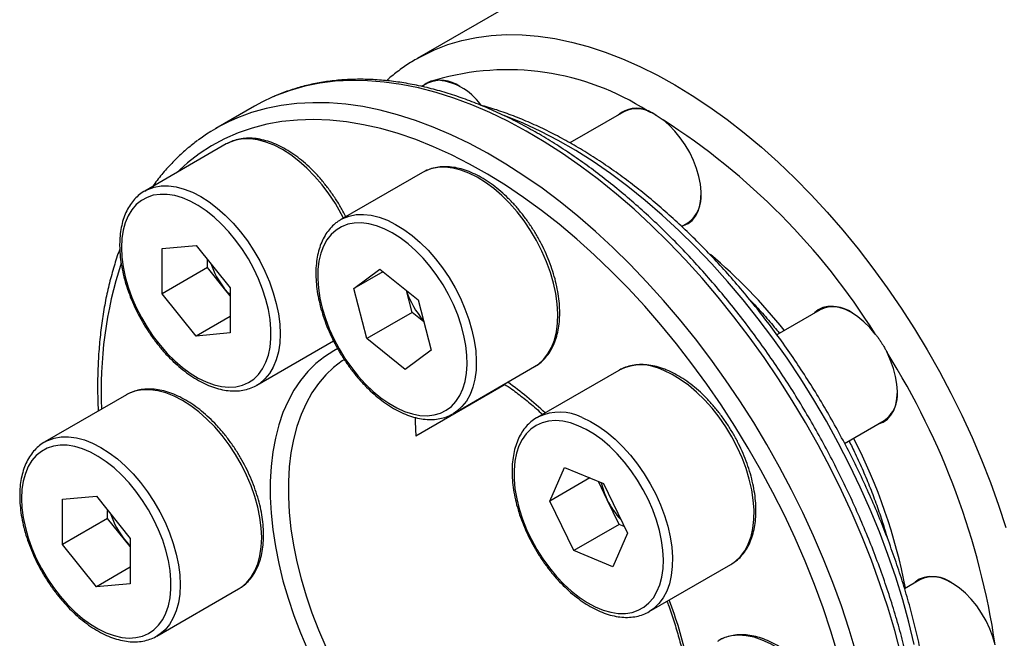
# Model space of a CAD drawing. Header units: millimetres. Extents: x 0 to 237, y 0 to 167.
# Tile 5 of 7: x 177 to 208, y 119 to 138. Entities that reach past the tile are written whole.
import ezdxf

# ---------------------------------------------------------------- set-up
doc = ezdxf.new("R2010")
doc.units = ezdxf.units.MM
doc.layers.add('OUTLINE', color=7, linetype='CONTINUOUS')

msp = doc.modelspace()

# ---------------------------------------------------------------- linework, layer by layer
at = {"layer": 'OUTLINE'}
for p, q in [((197.0208, 141.3919), (189.3134, 136.9425)), ((189.3134, 136.9425), (189.3312, 136.9527)), ((189.6412, 136.1712), (189.464, 136.0688)), ((189.4367, 136.0777), (189.5153, 136.1157)), ((189.5153, 136.1157), (189.4704, 136.0749)), ((184.2337, 135.4534), (183.0317, 134.7594)), ((195.7647, 135.2799), (194.0831, 134.3091)), ((183.3896, 134.2936), (183.3582, 134.2761)), ((183.3582, 134.2761), (180.8126, 132.8065)), ((189.4817, 133.3848), (186.9362, 131.9153)), ((180.8126, 132.8065), (180.8492, 132.8268)), ((186.9079, 131.8984), (186.9362, 131.9153)), ((197.5678, 131.7021), (197.7646, 131.8157)), ((181.3604, 131.0132), (182.4211, 131.108)), ((181.3604, 129.5989), (181.3604, 131.0132)), ((182.4211, 131.108), (183.4817, 129.7886)), ((182.7746, 130.4153), (182.7746, 130.6682)), ((182.7746, 130.4153), (181.3604, 129.5989)), ((183.305, 129.7556), (182.7746, 130.4153)), ((187.3424, 129.7664), (188.1459, 130.3699)), ((188.1459, 130.3699), (189.3481, 129.406)), ((188.2471, 130.2887), (187.3424, 129.7664)), ((183.4817, 129.5356), (183.305, 129.7556)), ((183.4817, 129.7886), (183.4817, 128.3743)), ((187.7411, 128.199), (187.3424, 129.7664)), ((189.1553, 129.0154), (188.9811, 129.7003)), ((182.4211, 128.2794), (181.3604, 129.5989)), ((189.3481, 129.406), (189.7468, 127.8386)), ((201.8883, 129.1011), (200.5373, 128.3212)), ((183.4817, 128.8917), (182.4211, 128.2794)), ((189.1553, 129.0154), (187.7411, 128.199)), ((189.5223, 128.7211), (189.1553, 129.0154)), ((183.4817, 128.3743), (182.4211, 128.2794)), ((188.9433, 127.2351), (187.7411, 128.199)), ((184.3123, 126.7442), (186.7059, 128.1259)), ((189.7468, 127.8386), (188.9433, 127.2351)), ((190.4359, 125.853), (192.9815, 127.3225)), ((195.6053, 127.206), (193.0597, 125.7364)), ((195.6212, 127.215), (195.6053, 127.206)), ((192.0606, 126.7636), (189.2738, 125.1547)), ((180.2388, 126.4423), (177.6932, 124.9728)), ((180.2702, 126.4598), (180.2388, 126.4423)), ((190.4359, 125.853), (190.4124, 125.8398)), ((202.6567, 124.926), (203.8881, 125.6369)), ((177.6932, 124.9728), (177.7298, 124.993)), ((193.4553, 123.127), (193.9141, 124.1734)), ((193.9141, 124.1734), (195.1269, 123.6701)), ((194.7018, 123.8465), (193.4553, 123.127)), ((195.2465, 123.1685), (194.971, 123.7348)), ((195.1269, 123.6701), (195.881, 122.1203)), ((178.241, 123.1794), (179.3016, 123.2742)), ((179.3016, 123.2742), (180.3623, 121.9548)), ((178.241, 121.7651), (178.241, 123.1794)), ((194.2093, 121.5772), (193.4553, 123.127)), ((195.6235, 122.3936), (195.2465, 123.1685)), ((179.6552, 122.5815), (179.6552, 122.8344)), ((179.6552, 122.5815), (178.241, 121.7651)), ((180.1855, 121.9218), (179.6552, 122.5815)), ((195.6235, 122.3936), (194.2093, 121.5772)), ((195.7795, 122.3289), (195.6235, 122.3936)), ((195.881, 122.1203), (195.4222, 121.0739)), ((179.3016, 120.4457), (178.241, 121.7651)), ((180.3623, 121.7019), (180.1855, 121.9218)), ((180.3623, 121.9548), (180.3623, 120.5405)), ((195.4222, 121.0739), (194.2093, 121.5772)), ((196.5594, 119.6741), (199.105, 121.1436)), ((199.105, 121.1436), (199.1338, 121.1609)), ((180.3623, 121.058), (179.3016, 120.4457)), ((180.3623, 120.5405), (179.3016, 120.4457)), ((205.0077, 120.6658), (204.5277, 120.3887)), ((181.1929, 118.9104), (183.7385, 120.38)), ((183.7385, 120.38), (183.7604, 120.393)), ((196.5784, 119.6853), (196.5594, 119.6741))]:
    msp.add_line(p, q, dxfattribs=at)
at = {"layer": 'OUTLINE', "flags": 128}
for points in [[(189.3312, 136.9527), (189.4557, 137.0218), (189.8572, 137.2164), (190.2761, 137.3782), (190.7113, 137.5067), (191.1619, 137.6017), (191.6268, 137.663), (192.1049, 137.6904), (192.5951, 137.6838), (193.0962, 137.6433), (193.6072, 137.5689), (194.1268, 137.4609), (194.6538, 137.3194), (195.1869, 137.1448), (195.7251, 136.9376), (196.2669, 136.6982), (196.8111, 136.4271), (197.3565, 136.125), (197.9018, 135.7925), (198.4457, 135.4306), (198.987, 135.0399), (199.5244, 134.6215), (200.0567, 134.1762), (200.5826, 133.7051), (201.1009, 133.2094), (201.6103, 132.6901), (202.1098, 132.1485), (202.5981, 131.5858), (203.0742, 131.0033), (203.5368, 130.4025), (203.985, 129.7846), (204.4177, 129.1512), (204.8338, 128.5036), (205.2325, 127.8435), (205.6127, 127.1723), (205.9736, 126.4916), (206.3144, 125.803), (206.6343, 125.108), (206.9325, 124.4084), (207.2084, 123.7057), (207.4612, 123.0015), (207.6905, 122.2976)], [(204.4138, 118.3513), (204.2196, 119.0793), (204.0009, 119.8105), (203.758, 120.5431), (203.4915, 121.2758), (203.202, 122.0067), (202.89, 122.7344), (202.5564, 123.4574), (202.2017, 124.1739), (201.8268, 124.8825), (201.4325, 125.5817), (201.0196, 126.2699), (200.5891, 126.9456), (200.1418, 127.6074), (199.6787, 128.2538), (199.2008, 128.8835), (198.7092, 129.495), (198.205, 130.0871), (197.6891, 130.6585), (197.1628, 131.2078), (196.6272, 131.7341), (196.0834, 132.236), (195.5326, 132.7125), (194.976, 133.1627), (194.4148, 133.5854), (193.8503, 133.9798), (193.2836, 134.3451), (192.716, 134.6804), (192.1487, 134.985), (191.583, 135.2583), (191.0199, 135.4996), (190.4609, 135.7085), (189.9071, 135.8845), (189.3597, 136.0272), (188.8198, 136.1363), (188.2887, 136.2115), (187.7675, 136.2528), (187.2573, 136.26), (186.7592, 136.233), (186.2743, 136.1721), (185.8037, 136.0772), (185.3484, 135.9486), (184.9094, 135.7866), (184.7912, 135.7361)], [(203.0176, 118.3854), (202.7988, 119.1165), (202.5559, 119.8492), (202.2894, 120.5818), (201.9999, 121.3128), (201.688, 122.0405), (201.3543, 122.7634), (200.9997, 123.48), (200.6248, 124.1886), (200.2305, 124.8878), (199.8176, 125.5759), (199.387, 126.2517), (198.9397, 126.9134), (198.4766, 127.5599), (197.9987, 128.1895), (197.5072, 128.8011), (197.0029, 129.3932), (196.487, 129.9645), (195.9607, 130.5139), (195.4251, 131.0401), (194.8813, 131.5421), (194.3305, 132.0186), (193.7739, 132.4687), (193.2128, 132.8914), (192.6482, 133.2859), (192.0816, 133.6511), (191.5139, 133.9864), (190.9466, 134.291), (190.3809, 134.5643), (189.8179, 134.8057), (189.2589, 135.0145), (188.705, 135.1905), (188.1576, 135.3332), (187.6177, 135.4423), (187.0866, 135.5176), (186.5654, 135.5589), (186.0552, 135.566), (185.5571, 135.5391), (185.0723, 135.4781), (184.6017, 135.3833), (184.1464, 135.2547), (183.7073, 135.0927), (183.5891, 135.0421)], [(184.7912, 135.7361), (184.4875, 135.5915), (184.2337, 135.4534)], [(202.4468, 118.3412), (202.2268, 119.0664), (201.9826, 119.7929), (201.7148, 120.5191), (201.4238, 121.2434), (201.1104, 121.9642), (200.7753, 122.6798), (200.4193, 123.3887), (200.043, 124.0892), (199.6474, 124.7799), (199.2333, 125.4591), (198.8017, 126.1254), (198.3535, 126.7772), (197.8897, 127.4132), (197.4114, 128.0318), (196.9196, 128.6318), (196.4154, 129.2117), (195.9, 129.7703), (195.3745, 130.3064), (194.8401, 130.8187), (194.2979, 131.3061), (193.7492, 131.7674), (193.1952, 132.2018), (192.6371, 132.6082), (192.0762, 132.9856), (191.5137, 133.3334), (190.951, 133.6506), (190.3891, 133.9366), (189.8295, 134.1907), (189.2733, 134.4124), (188.7218, 134.6011), (188.1762, 134.7565), (187.6377, 134.8783), (187.1076, 134.966), (186.587, 135.0196), (186.077, 135.039), (185.5789, 135.024), (185.0937, 134.9747), (184.6226, 134.8912), (184.1665, 134.7737), (183.7264, 134.6225), (183.3035, 134.4379), (182.8985, 134.2204), (182.5125, 133.9703), (182.1462, 133.6883), (181.805, 133.3794)], [(204.8305, 118.6446), (204.6615, 119.3426), (204.4677, 120.0448), (204.2493, 120.7497), (204.007, 121.4556), (203.7413, 122.1608), (203.4528, 122.8637), (203.1422, 123.5626), (202.8102, 124.2559), (202.4576, 124.942), (202.0853, 125.6193), (201.694, 126.2862), (201.2848, 126.9411), (200.8585, 127.5826), (200.4161, 128.2091), (199.9588, 128.8191), (199.4875, 129.4112), (199.0034, 129.9841), (198.5075, 130.5364), (198.0011, 131.0669), (197.4854, 131.5742), (196.9615, 132.0572), (196.4306, 132.5147), (195.894, 132.9458), (195.353, 133.3493), (194.8088, 133.7244), (194.2627, 134.0702), (193.7159, 134.3858), (193.1698, 134.6706), (192.6256, 134.9238), (192.0846, 135.1449), (192.0264, 135.1669)], [(197.5883, 131.714), (197.6282, 131.7256), (197.7729, 131.7919), (197.8987, 131.8903), (198.0033, 132.0191), (198.0848, 132.1758), (198.1416, 132.3577), (198.1727, 132.5613), (198.1776, 132.7828), (198.156, 133.0183), (198.1086, 133.2634), (198.036, 133.5135), (197.9397, 133.764), (197.8214, 134.0104), (197.6833, 134.248), (197.528, 134.4726), (197.3583, 134.68), (197.1773, 134.8663), (196.9884, 135.0281)], [(187.0169, 131.9619), (186.9473, 132.0954), (186.7641, 132.4127), (186.5628, 132.7172), (186.3455, 133.0055), (186.1147, 133.2746), (185.8729, 133.5214), (185.6226, 133.7433), (185.3668, 133.9378), (185.1081, 134.1028), (184.8494, 134.2365), (184.5935, 134.3374), (184.3433, 134.4044), (184.1015, 134.4368), (183.8706, 134.4343), (183.6534, 134.3967), (183.4521, 134.3247), (183.3896, 134.2936)], [(192.9815, 127.3225), (193.0994, 127.4005), (193.2589, 127.5441), (193.3962, 127.7186), (193.5097, 127.9219), (193.5983, 128.1518), (193.661, 128.4059), (193.6971, 128.6813), (193.7061, 128.9751), (193.688, 129.2839), (193.643, 129.6045), (193.5716, 129.9332), (193.4746, 130.2666), (193.353, 130.6009), (193.2081, 130.9326), (193.0416, 131.2579), (192.8553, 131.5732), (192.6511, 131.8752), (192.4314, 132.1606), (192.1986, 132.4261), (191.9552, 132.669), (191.7038, 132.8864), (191.4473, 133.0762), (191.1884, 133.2361), (190.93, 133.3644), (190.6749, 133.4597), (190.4259, 133.521), (190.1857, 133.5476), (189.9569, 133.5392), (189.7422, 133.4959), (189.5437, 133.4182), (189.4817, 133.3848)], [(180.8492, 132.8268), (180.9065, 132.8552), (181.1078, 132.9272), (181.3251, 132.9647), (181.5559, 132.9673), (181.7977, 132.9349), (182.0479, 132.8678), (182.3038, 132.7669), (182.5625, 132.6332), (182.8212, 132.4682), (183.077, 132.2737), (183.3273, 132.0519), (183.5691, 131.8051), (183.7999, 131.536), (184.0172, 131.2477), (184.2185, 130.9432), (184.4017, 130.6259), (184.5647, 130.2993), (184.7058, 129.967), (184.8234, 129.6326), (184.9162, 129.2997), (184.9833, 128.972), (185.0238, 128.6532), (185.0374, 128.3466), (185.0238, 128.0557), (184.9833, 127.7837), (184.9162, 127.5334), (184.8234, 127.3077), (184.7058, 127.1091), (184.5647, 126.9397), (184.4017, 126.8013), (184.3152, 126.7459)], [(180.0876, 131.0408), (180.1008, 130.7467), (180.1403, 130.4408), (180.2057, 130.1263), (180.2961, 129.807), (180.4107, 129.4863), (180.548, 129.1681), (180.7065, 128.8557), (180.8845, 128.5529), (181.0798, 128.263), (181.2904, 127.9893), (181.5138, 127.7349), (181.7474, 127.5027), (181.9887, 127.2954), (182.2349, 127.1152), (182.4832, 126.9642), (182.7308, 126.8442), (182.9749, 126.7564), (183.2127, 126.7019), (183.4415, 126.6814), (183.6588, 126.6949), (183.862, 126.7424), (184.049, 126.8234), (184.2174, 126.9369), (184.3656, 127.0816), (184.4917, 127.2559), (184.5943, 127.4579), (184.6723, 127.6851), (184.7248, 127.9352), (184.7512, 128.2051), (184.7512, 128.492), (184.7248, 128.7924), (184.6723, 129.1031), (184.5943, 129.4204), (184.4917, 129.7408), (184.3656, 130.0607), (184.2174, 130.3765), (184.049, 130.6845), (183.862, 130.9813), (183.6588, 131.2635), (183.4415, 131.5279), (183.2127, 131.7715), (182.9749, 131.9916), (182.7308, 132.1857), (182.4832, 132.3515), (182.2349, 132.4872), (181.9887, 132.5912), (181.7474, 132.6625), (181.5138, 132.7), (181.2904, 132.7036), (181.0798, 132.673), (180.8845, 132.6086), (180.7065, 132.5113), (180.548, 132.382), (180.4107, 132.2222), (180.2961, 132.0338), (180.2057, 131.8189), (180.1403, 131.5799), (180.1008, 131.3196), (180.0876, 131.0408)], [(186.9362, 131.9153), (186.9982, 131.9486), (187.1966, 132.0264), (187.4114, 132.0697), (187.6401, 132.0781), (187.8803, 132.0515), (188.1293, 131.9902), (188.3844, 131.8948), (188.6428, 131.7665), (188.9017, 131.6066), (189.1582, 131.4169), (189.4096, 131.1994), (189.653, 130.9566), (189.8859, 130.6911), (190.1055, 130.4057), (190.3097, 130.1037), (190.496, 129.7883), (190.6625, 129.463), (190.8074, 129.1314), (190.929, 128.7971), (191.0261, 128.4637), (191.0975, 128.1349), (191.1424, 127.8144), (191.1605, 127.5055), (191.1515, 127.2118), (191.1154, 126.9364), (191.0528, 126.6823), (190.9642, 126.4523), (190.8506, 126.249), (190.7133, 126.0746), (190.5538, 125.9309), (190.4359, 125.853)], [(186.7835, 131.587), (186.6308, 131.449), (186.4997, 131.281), (186.3918, 131.0849), (186.3083, 130.863), (186.2502, 130.6177), (186.218, 130.3519), (186.2122, 130.0685), (186.2328, 129.7707), (186.2796, 129.462), (186.3521, 129.1458), (186.4494, 128.8258), (186.5705, 128.5054), (186.7139, 128.1885), (186.8781, 127.8785), (187.0611, 127.5789), (187.261, 127.2932), (187.4754, 127.0247), (187.7019, 126.7762), (187.938, 126.5507), (188.1809, 126.3508), (188.428, 126.1786), (188.6764, 126.0361), (188.9233, 125.925), (189.1659, 125.8465), (189.4014, 125.8015), (189.6273, 125.7905), (189.8409, 125.8136), (190.0397, 125.8706), (190.2217, 125.9608), (190.3847, 126.0832), (190.5268, 126.2364), (190.6464, 126.4187), (190.7422, 126.628), (190.8132, 126.8619), (190.8584, 127.1178), (190.8774, 127.3928), (190.87, 127.6838), (190.8362, 127.9875), (190.7765, 128.3003), (190.6915, 128.6189), (190.5821, 128.9396), (190.4497, 129.2587), (190.2957, 129.5726), (190.1218, 129.8778), (189.9301, 130.1709), (189.7227, 130.4484), (189.5019, 130.7073), (189.2703, 130.9445), (189.0304, 131.1576), (188.7851, 131.3439), (188.537, 131.5015), (188.289, 131.6284), (188.0439, 131.7234), (187.8045, 131.7852), (187.5735, 131.8133), (187.3534, 131.8072), (187.1469, 131.7671), (186.9562, 131.6934), (186.7835, 131.587)], [(183.305, 129.7556), (183.4294, 129.6129), (183.4817, 129.5595)], [(203.6143, 128.3423), (203.4417, 128.5452), (203.2587, 128.7263), (203.0684, 128.8821), (202.8745, 129.0099), (202.6806, 129.1073), (202.4902, 129.1724), (202.3067, 129.2042), (202.1337, 129.2019), (201.9742, 129.1657), (201.8312, 129.0962), (201.712, 128.9993)], [(186.8352, 127.8849), (186.7105, 127.8188), (186.4194, 127.6343), (186.1483, 127.4177), (185.8983, 127.1699), (185.6702, 126.8918), (185.4652, 126.5846), (185.2839, 126.2495), (185.1271, 125.8878), (184.9955, 125.501), (184.8896, 125.0907), (184.8098, 124.6586), (184.7564, 124.2063), (184.7296, 123.7356), (184.7296, 123.2486), (184.7564, 122.7471), (184.8098, 122.2331), (184.8896, 121.7088), (184.9955, 121.1762), (185.1271, 120.6375), (185.2839, 120.0949), (185.4652, 119.5504), (185.6702, 119.0064), (185.8983, 118.4651)], [(187.0422, 127.5453), (186.9775, 127.5028), (186.708, 127.2982), (186.4593, 127.0623), (186.2324, 126.7959), (186.0283, 126.5003), (185.8478, 126.1767), (185.6916, 125.8264), (185.5604, 125.451), (185.4548, 125.0519), (185.3752, 124.6308), (185.322, 124.1896), (185.2953, 123.7301), (185.2953, 123.2542), (185.322, 122.7638), (185.3752, 122.2611), (185.4548, 121.7482), (185.5604, 121.2272), (185.6916, 120.7003), (185.8478, 120.1697), (186.0283, 119.6376), (186.2324, 119.1063), (186.4593, 118.578)], [(203.7118, 125.5351), (203.8594, 125.5921), (203.9905, 125.682), (204.101, 125.8029), (204.1889, 125.9524), (204.2524, 126.1278), (204.2905, 126.326), (204.3024, 126.5431), (204.2879, 126.7753), (204.2473, 127.0182), (204.1814, 127.2674), (204.0913, 127.5183), (203.9787, 127.7662)], [(199.1338, 121.1609), (199.251, 121.2433), (199.4069, 121.3922), (199.5403, 121.5716), (199.6498, 121.7795), (199.7341, 122.0137), (199.7924, 122.2715), (199.824, 122.5502), (199.8285, 122.8467), (199.8059, 123.1577), (199.7565, 123.4799), (199.6808, 123.8097), (199.5795, 124.1435), (199.4539, 124.4776), (199.3054, 124.8085), (199.1354, 125.1323), (198.946, 125.4457), (198.7391, 125.7452), (198.517, 126.0274), (198.2822, 126.2894), (198.0373, 126.5282), (197.7849, 126.7412), (197.5278, 126.9261), (197.2688, 127.0808), (197.0107, 127.2037)], [(183.7604, 120.393), (183.8278, 120.4371), (183.9908, 120.5755), (184.1319, 120.7449), (184.2495, 120.9435), (184.3424, 121.1692), (184.4094, 121.4195), (184.4499, 121.6915), (184.4635, 121.9824), (184.4499, 122.289), (184.4094, 122.6078), (184.3424, 122.9355), (184.2495, 123.2683), (184.1319, 123.6028), (183.9908, 123.9351), (183.8278, 124.2617), (183.6446, 124.579), (183.4433, 124.8834), (183.2261, 125.1718), (182.9953, 125.4408), (182.7534, 125.6877), (182.5032, 125.9095), (182.2473, 126.104), (181.9886, 126.269), (181.7299, 126.4027), (181.4741, 126.5036), (181.2239, 126.5706), (180.982, 126.6031), (180.7512, 126.6005), (180.5339, 126.563), (180.3326, 126.491), (180.2702, 126.4598)], [(193.0597, 125.7364), (193.0904, 125.7535), (193.1015, 125.7595)], [(194.4651, 125.7342), (194.7232, 125.6113), (194.9822, 125.4565), (195.2393, 125.2717), (195.4917, 125.0587), (195.7367, 124.8199), (195.9714, 124.5579), (196.1935, 124.2756), (196.4004, 123.9762), (196.5898, 123.6628), (196.7598, 123.3389), (196.9084, 123.0081), (197.034, 122.674), (197.1352, 122.3402), (197.2109, 122.0104), (197.2603, 121.6882), (197.2829, 121.3772), (197.2784, 121.0807), (197.2468, 120.802), (197.1885, 120.5442), (197.1042, 120.31), (196.9947, 120.1021), (196.8613, 119.9227), (196.7054, 119.7738), (196.5784, 119.6853)], [(194.3434, 125.4795), (194.0996, 125.5652), (193.8623, 125.6176), (193.6341, 125.6361), (193.4176, 125.6205), (193.2152, 125.5709), (193.0294, 125.4879), (192.8621, 125.3725), (192.7153, 125.2259), (192.5906, 125.0498), (192.4894, 124.8463), (192.4129, 124.6175), (192.362, 124.3662), (192.3372, 124.0951), (192.3388, 123.8074), (192.3668, 123.5062), (192.4209, 123.1951), (192.5005, 122.8774), (192.6046, 122.5569), (192.7321, 122.2372), (192.8815, 121.9218), (193.0512, 121.6143), (193.2391, 121.3184), (193.4433, 121.0372), (193.6614, 120.7739), (193.8908, 120.5317), (194.1291, 120.3131), (194.3735, 120.1207), (194.6212, 119.9567), (194.8694, 119.8229), (195.1154, 119.7208), (195.3563, 119.6516), (195.5894, 119.6161), (195.8121, 119.6147), (196.0218, 119.6473), (196.2161, 119.7137), (196.393, 119.8131), (196.5502, 119.9443), (196.6862, 120.1058), (196.7993, 120.2959), (196.8882, 120.5124), (196.952, 120.7527), (196.9899, 121.0143), (197.0015, 121.2941), (196.9867, 121.589), (196.9456, 121.8956), (196.8787, 122.2104), (196.7867, 122.53), (196.6708, 122.8506), (196.5321, 123.1686), (196.3724, 123.4804), (196.1933, 123.7826), (195.9969, 124.0716), (195.7855, 124.3442), (195.5614, 124.5973), (195.3272, 124.828), (195.0856, 125.0338), (194.8392, 125.2122), (194.5908, 125.3614), (194.3434, 125.4795)], [(177.7298, 124.993), (177.787, 125.0214), (177.9884, 125.0935), (178.2056, 125.131), (178.4364, 125.1335), (178.6783, 125.1011), (178.9285, 125.0341), (179.1844, 124.9332), (179.443, 124.7995), (179.7017, 124.6345), (179.9576, 124.44), (180.2078, 124.2181), (180.4497, 123.9713), (180.6805, 123.7022), (180.8977, 123.4139), (181.0991, 123.1094), (181.2822, 122.7922), (181.4453, 122.4656), (181.5863, 122.1332), (181.704, 121.7988), (181.7968, 121.4659), (181.8638, 121.1383), (181.9044, 120.8194), (181.9179, 120.5129), (181.9044, 120.222), (181.8638, 119.9499), (181.7968, 119.6997), (181.704, 119.474), (181.5863, 119.2753), (181.4453, 119.1059), (181.2822, 118.9676), (181.1958, 118.9121)], [(176.9682, 123.207), (176.9814, 122.913), (177.0209, 122.607), (177.0862, 122.2926), (177.1767, 121.9732), (177.2912, 121.6526), (177.4285, 121.3343), (177.5871, 121.022), (177.765, 120.7192), (177.9604, 120.4293), (178.1709, 120.1556), (178.3943, 119.9012), (178.628, 119.669), (178.8693, 119.4616), (179.1154, 119.2814), (179.3637, 119.1305), (179.6113, 119.0104), (179.8554, 118.9227), (180.0932, 118.8682), (180.3221, 118.8476), (180.5393, 118.8611), (180.7426, 118.9087), (180.9295, 118.9896), (181.098, 119.1031), (181.2461, 119.2479), (181.3722, 119.4222), (181.4749, 119.6241), (181.5529, 119.8514), (181.6054, 120.1014), (181.6318, 120.3714), (181.6318, 120.6582), (181.6054, 120.9586), (181.5529, 121.2693), (181.4749, 121.5866), (181.3722, 121.9071), (181.2461, 122.227), (181.098, 122.5427), (180.9295, 122.8508), (180.7426, 123.1475), (180.5393, 123.4297), (180.3221, 123.6941), (180.0932, 123.9378), (179.8554, 124.1579), (179.6113, 124.3519), (179.3637, 124.5177), (179.1154, 124.6534), (178.8693, 124.7575), (178.628, 124.8287), (178.3943, 124.8663), (178.1709, 124.8698), (177.9604, 124.8392), (177.765, 124.7749), (177.5871, 124.6775), (177.4285, 124.5482), (177.2912, 124.3885), (177.1767, 124.2001), (177.0862, 123.9852), (177.0209, 123.7462), (176.9814, 123.4858), (176.9682, 123.207)], [(180.1855, 121.9218), (180.3099, 121.7791), (180.3623, 121.7257)], [(207.354, 118.6389), (207.2825, 118.8889), (207.1871, 119.1395), (207.0697, 119.3862), (206.9324, 119.6243), (206.7777, 119.8495), (206.6086, 120.0576), (206.428, 120.2449), (206.2393, 120.4078), (206.0461, 120.5433), (205.8518, 120.649), (205.6601, 120.723), (205.4744, 120.7637), (205.2982, 120.7706), (205.1348, 120.7434), (204.9872, 120.6827), (204.858, 120.5896), (204.8314, 120.564)], [(201.8225, 117.3582), (201.5981, 117.6373), (201.3615, 117.8956), (201.1151, 118.1303), (200.8617, 118.3387), (200.6041, 118.5187), (200.3451, 118.6683), (200.0874, 118.7857), (199.834, 118.8698), (199.5877, 118.9196), (199.351, 118.9346), (199.1267, 118.9145), (198.9171, 118.8597), (198.7247, 118.7707)]]:
    msp.add_lwpolyline(points, dxfattribs=at)
at = {"layer": 'OUTLINE'}
for centre, radius, start, end in [((192.1385, 128.5462), 8.0485, 57.13951, 106.29917), ((190.0589, 135.2904), 0.9748, 53.30574, 115.37132), ((189.8199, 134.4742), 1.798, 34.74022, 88.09336), ((196.1424, 134.5622), 0.8285, 64.0032, 131.96807), ((196.1824, 134.3992), 0.9748, 53.30616, 115.3709), ((185.9151, 129.7646), 5.7673, 113.78429, 126.5322), ((185.3827, 116.9002), 21.5247, 32.1124, 57.37221), ((197.1798, 132.6319), 1.004, 305.62099, 5.69119), ((187.9225, 118.238), 16.418, 38.49325, 50.02814), ((192.1513, 126.6191), 12.6993, 161.95353, 182.80805), ((185.2872, 131.3476), 2.5425, 198.45973, 218.7695), ((191.3914, 130.4455), 2.5205, 197.26165, 221.73466), ((202.3059, 128.2203), 0.9748, 53.30571, 115.37136), ((183.9415, 115.1685), 23.6683, 8.43145, 32.15827), ((196.3049, 125.8488), 1.5278, 62.48536, 116.58647), ((185.3727, 117.3738), 11.6351, 46.98444, 54.42695), ((203.3034, 126.453), 1.004, 305.62098, 5.69128), ((198.2932, 125.7875), 9.0416, 180.28448, 184.01268), ((193.7564, 124.2943), 1.6049, 63.79413, 114.08277), ((187.3567, 117.084), 17.517, 10.92895, 27.19048), ((197.3404, 124.1983), 2.3334, 192.398, 206.18778), ((197.513, 124.2652), 2.5178, 205.82109, 223.09172), ((182.1678, 123.5139), 2.5425, 198.45974, 218.76951), ((205.4254, 119.785), 0.9748, 53.30583, 115.37124), ((184.1513, 115.0924), 13.9362, 12.88556, 20.76632)]:
    msp.add_arc(centre, radius, start, end, dxfattribs=at)
for points, knots in [([(213.04, 113.6952), (213.1173, 113.7399), (213.3227, 113.8584), (213.6368, 114.0832), (213.983, 114.3652), (214.3094, 114.6759), (214.6164, 115.0131), (214.9032, 115.3767), (215.1692, 115.7661), (215.4139, 116.1807), (215.6365, 116.6198), (215.8365, 117.0824), (216.0133, 117.5677), (216.1664, 118.0744), (216.2954, 118.6015), (216.4, 119.1476), (216.4799, 119.7114), (216.5351, 120.2916), (216.5655, 120.8868), (216.5712, 121.4957), (216.5521, 122.1168), (216.5085, 122.7489), (216.4405, 123.3905), (216.3484, 124.0403), (216.2325, 124.697), (216.0932, 125.3593), (215.9307, 126.0257), (215.7455, 126.695), (215.538, 127.3657), (215.3088, 128.0367), (215.0582, 128.7064), (214.7869, 129.3735), (214.4954, 130.0368), (214.1844, 130.6948), (213.8545, 131.3462), (213.5064, 131.9898), (213.1408, 132.6241), (212.7584, 133.248), (212.3601, 133.86), (211.9466, 134.4591), (211.5188, 135.0439), (211.0775, 135.6132), (210.6235, 136.1659), (210.1579, 136.7008), (209.6814, 137.2168), (209.195, 137.7129), (208.6997, 138.1879), (208.1963, 138.6409), (207.6859, 139.0709), (207.1694, 139.477), (206.6479, 139.8582), (206.1222, 140.2136), (205.5935, 140.5425), (205.0626, 140.844), (204.5308, 141.1173), (203.999, 141.3617), (203.4685, 141.5766), (202.9403, 141.7613), (202.4156, 141.9152), (201.8958, 142.0378), (201.3821, 142.1287), (200.8757, 142.1877), (200.3782, 142.2145), (199.8908, 142.2093), (199.4147, 142.1722), (198.9512, 142.1034), (198.5015, 142.0032), (198.0662, 141.8726), (197.6474, 141.7104), (197.3054, 141.5532), (197.1099, 141.4389), (197.0425, 141.3995)], [0, 0, 0, 0, 0.00852601, 0.02264551, 0.03677248, 0.05092787, 0.06513028, 0.07939466, 0.09373147, 0.10814626, 0.12263971, 0.13720818, 0.1518447, 0.16653999, 0.18128369, 0.19606525, 0.21087479, 0.22570353, 0.240544, 0.25539021, 0.27023665, 0.2850797, 0.2999172, 0.31474774, 0.32957049, 0.34438513, 0.3591917, 0.37399049, 0.38878198, 0.40356681, 0.41834571, 0.4331195, 0.44788903, 0.46265514, 0.4774188, 0.49218091, 0.50694239, 0.52170419, 0.53646695, 0.55123158, 0.56599905, 0.58077029, 0.59554625, 0.61032783, 0.62511594, 0.63991142, 0.65471507, 0.66952758, 0.68434951, 0.69918124, 0.71402288, 0.72887418, 0.74373443, 0.75860229, 0.77347565, 0.78835102, 0.80322283, 0.81808498, 0.83292983, 0.84774825, 0.8625298, 0.87726324, 0.89193725, 0.90654157, 0.92106815, 0.93551241, 0.94987436, 0.96415906, 0.97837686, 0.99254273, 1, 1, 1, 1]), ([(189.3351, 136.9501), (189.274, 136.9162), (189.0835, 136.8106), (188.7833, 136.6004), (188.518, 136.4003), (188.3824, 136.2743), (188.3564, 136.2501)], [0, 0, 0, 0, 0.17440003, 0.54330798, 0.91229002, 1, 1, 1, 1]), ([(205.1726, 113.636), (205.1719, 113.7467), (205.1699, 114.0673), (205.1482, 114.6075), (205.0996, 115.2593), (205.0267, 115.9213), (204.9302, 116.5919), (204.8102, 117.2699), (204.667, 117.954), (204.5008, 118.643), (204.3121, 119.3354), (204.1012, 120.03), (203.8686, 120.7255), (203.6147, 121.4205), (203.34, 122.1136), (203.0451, 122.8036), (202.7305, 123.4892), (202.3969, 124.169), (202.0449, 124.8417), (201.6752, 125.5061), (201.2885, 126.1608), (200.8855, 126.8047), (200.467, 127.4364), (200.0338, 128.0547), (199.5868, 128.6586), (199.1267, 129.2467), (198.6545, 129.818), (198.171, 130.3713), (197.6772, 130.9057), (197.174, 131.4199), (196.6623, 131.9132), (196.143, 132.3844), (195.6172, 132.8326), (195.0859, 133.2571), (194.5499, 133.6568), (194.0104, 134.031), (193.4682, 134.379), (192.9246, 134.7), (192.3803, 134.9933), (191.8366, 135.2584), (191.2943, 135.4945), (190.7547, 135.7012), (190.2187, 135.878), (189.6875, 136.0245), (189.1622, 136.1402), (188.6438, 136.225), (188.1335, 136.2785), (187.6324, 136.3008), (187.1416, 136.2917), (186.6623, 136.2514), (186.1954, 136.1798), (185.7417, 136.0781), (185.3037, 135.9432), (184.9958, 135.8321), (184.839, 135.7572), (184.8179, 135.7472)], [0, 0, 0, 0, 0.0102369, 0.0296435, 0.0490472, 0.0684471, 0.0878427, 0.1072335, 0.1266196, 0.1460008, 0.1653774, 0.1847497, 0.204118, 0.2234828, 0.2428444, 0.2622034, 0.2815603, 0.3009155, 0.3202695, 0.3396229, 0.3589761, 0.3783297, 0.397684, 0.4170395, 0.4363968, 0.4557563, 0.4751187, 0.4944843, 0.5138537, 0.5332274, 0.5526057, 0.5719892, 0.5913781, 0.6107726, 0.6301729, 0.6495789, 0.6689904, 0.6884067, 0.7078271, 0.7272501, 0.7466734, 0.7660937, 0.7855075, 0.8049102, 0.8242964, 0.84366, 0.862994, 0.8822915, 0.9015458, 0.9207514, 0.9399046, 0.9590043, 0.9780531, 0.997057, 1, 1, 1, 1]), ([(189.5153, 136.1157), (189.5327, 136.1294), (189.5676, 136.1569), (189.6242, 136.191), (189.6939, 136.2246), (189.7663, 136.2495), (189.8325, 136.2645), (189.8669, 136.2694), (189.8797, 136.2711)], [0, 0, 0, 0, 0.166666, 0.3333252, 0.4999707, 0.7490621, 0.9070901, 1, 1, 1, 1]), ([(205.041, 111.6661), (205.0538, 111.7116), (205.114, 111.9258), (205.1978, 112.3282), (205.2915, 112.8726), (205.3592, 113.4359), (205.4032, 114.0149), (205.4184, 114.4727), (205.4207, 114.8424), (205.4168, 115.2156), (205.3958, 115.7362), (205.3469, 116.3652), (205.274, 117.0041), (205.1775, 117.6515), (205.0574, 118.306), (204.9142, 118.9663), (204.7481, 119.6311), (204.5596, 120.2989), (204.349, 120.9684), (204.1168, 121.6383), (203.8636, 122.307), (203.5898, 122.9734), (203.296, 123.6359), (202.9829, 124.2933), (202.6511, 124.9442), (202.3013, 125.5871), (201.9343, 126.2209), (201.5507, 126.8442), (201.1514, 127.4557), (200.7372, 128.0542), (200.3089, 128.6383), (199.8675, 129.2069), (199.4138, 129.7588), (198.9488, 130.2929), (198.4733, 130.8079), (197.9884, 131.303), (197.495, 131.7769), (196.9941, 132.2288), (196.4867, 132.6576), (195.9739, 133.0625), (195.4566, 133.4425), (194.9359, 133.7968), (194.4128, 134.1247), (193.8885, 134.4254), (193.3638, 134.6981), (192.84, 134.9424), (192.3182, 135.157), (191.8012, 135.3434), (191.4608, 135.4419), (191.2918, 135.4909)], [0, 0, 0, 0, 0.0059788, 0.0281243, 0.0502937, 0.0724799, 0.0946768, 0.1168793, 0.1238132, 0.1355275, 0.1577305, 0.1799297, 0.2021241, 0.2243129, 0.2464956, 0.2686721, 0.2908426, 0.3130073, 0.3351666, 0.3573211, 0.3794711, 0.4016175, 0.4237608, 0.4459016, 0.4680407, 0.4901787, 0.5123163, 0.5344541, 0.5565927, 0.5787327, 0.6008748, 0.6230197, 0.6451681, 0.6673206, 0.689478, 0.7116408, 0.7338097, 0.7559851, 0.7781675, 0.8003571, 0.8225542, 0.8447586, 0.8669699, 0.8891873, 0.9114092, 0.9336338, 0.955857, 0.9780745, 1, 1, 1, 1]), ([(196.5056, 135.3068), (196.532, 135.2963), (196.585, 135.2751), (196.6658, 135.2362), (196.7607, 135.1844), (196.8688, 135.1174), (196.9487, 135.0577), (196.9884, 135.0281)], [0, 0, 0, 0, 0.1650508, 0.3315997, 0.4999893, 0.7518741, 1, 1, 1, 1]), ([(182.4577, 134.3805), (182.3545, 134.3021), (182.1314, 134.1325), (181.8107, 133.8384), (181.4931, 133.5045), (181.2423, 133.2079), (181.1055, 133.0138), (181.06, 132.9493)], [0, 0, 0, 0, 0.1972732, 0.4263111, 0.6557058, 0.8855836, 1, 1, 1, 1]), ([(187.0884, 132.0032), (187.0482, 132.0821), (186.9561, 132.2624), (186.791, 132.5337), (186.5991, 132.8156), (186.3925, 133.0825), (186.1738, 133.3322), (185.9448, 133.5622), (185.7074, 133.7703), (185.4638, 133.9546), (185.2159, 134.113), (184.9658, 134.2438), (184.7159, 134.3453), (184.4686, 134.4161), (184.2265, 134.455), (183.9925, 134.4615), (183.77, 134.4346), (183.5684, 134.381), (183.4494, 134.3216), (183.3941, 134.294)], [0, 0, 0, 0, 0.0467518, 0.1068832, 0.167026, 0.227196, 0.2874138, 0.3476997, 0.4080725, 0.4685473, 0.529131, 0.589814, 0.6505546, 0.7112283, 0.7716616, 0.8316235, 0.8908849, 0.9493252, 1, 1, 1, 1]), ([(192.9883, 127.3311), (193.0117, 127.3437), (193.0965, 127.3892), (193.2245, 127.4975), (193.3701, 127.6537), (193.4937, 127.8367), (193.5958, 128.0433), (193.6752, 128.2725), (193.7308, 128.5223), (193.762, 128.7902), (193.7685, 129.0733), (193.7502, 129.3687), (193.7076, 129.6732), (193.6412, 129.9838), (193.5518, 130.2977), (193.4405, 130.6119), (193.3084, 130.9235), (193.1567, 131.2297), (192.9869, 131.5275), (192.8006, 131.8143), (192.5995, 132.0874), (192.3854, 132.3442), (192.1602, 132.5823), (191.9259, 132.7994), (191.6845, 132.9933), (191.438, 133.1622), (191.1886, 133.3041), (190.9383, 133.4174), (190.6897, 133.5006), (190.4451, 133.5523), (190.2077, 133.5715), (189.9799, 133.5584), (189.7659, 133.5116), (189.5995, 133.452), (189.5112, 133.3983), (189.4832, 133.3813)], [0, 0, 0, 0, 0.0114787, 0.041545, 0.0716418, 0.1019719, 0.132664, 0.1637432, 0.1951477, 0.2267735, 0.258518, 0.2903027, 0.3220721, 0.3538089, 0.3855088, 0.417175, 0.4488146, 0.4804367, 0.5120513, 0.5436688, 0.5752966, 0.6069453, 0.6386256, 0.6703478, 0.7021208, 0.7339504, 0.7658356, 0.7977631, 0.8296855, 0.861522, 0.8931611, 0.9244762, 0.9553742, 0.9858522, 1, 1, 1, 1]), ([(180.8544, 132.8272), (180.8447, 132.8228), (180.7712, 132.7898), (180.6496, 132.6997), (180.4936, 132.5574), (180.3596, 132.3865), (180.2464, 132.1918), (180.1556, 131.9736), (180.088, 131.7339), (180.0447, 131.4746), (180.0301, 131.2671), (180.0292, 131.1473), (180.029, 131.1224)], [0, 0, 0, 0, 0.01784616, 0.13400981, 0.249993, 0.36650098, 0.48420632, 0.60340641, 0.72401324, 0.84568326, 0.96799986, 1, 1, 1, 1]), ([(186.9063, 131.8937), (186.8877, 131.8836), (186.8523, 131.8643), (186.8201, 131.84), (186.8048, 131.8285)], [0, 0, 0, 0, 0.5268807, 1, 1, 1, 1]), ([(186.8048, 131.8285), (186.7736, 131.8037), (186.6875, 131.7352), (186.5621, 131.6014), (186.4358, 131.4215), (186.3315, 131.2172), (186.2497, 130.9903), (186.1915, 130.7426), (186.1577, 130.4765), (186.1487, 130.1948), (186.1644, 129.9005), (186.2045, 129.5969), (186.2684, 129.2867), (186.3554, 128.973), (186.4645, 128.6587), (186.5945, 128.3467), (186.7442, 128.0399), (186.9122, 127.741), (187.0968, 127.4529), (187.2964, 127.1783), (187.5093, 126.9197), (187.7334, 126.6795), (187.9668, 126.4601), (188.2076, 126.2637), (188.4536, 126.0921), (188.7028, 125.9473), (188.9531, 125.8309), (189.202, 125.7445), (189.4471, 125.6895), (189.6855, 125.6669), (189.9145, 125.6764), (190.1298, 125.7201), (190.2952, 125.7755), (190.3819, 125.8267), (190.4077, 125.8419)], [0, 0, 0, 0, 0.0176193, 0.0485372, 0.0796301, 0.1110858, 0.142941, 0.1751395, 0.2075769, 0.2401461, 0.272765, 0.3053711, 0.3379448, 0.3704807, 0.4029814, 0.435454, 0.4679076, 0.5003523, 0.5327989, 0.5652554, 0.5977321, 0.63024, 0.6627899, 0.6953911, 0.72805, 0.7607666, 0.7935288, 0.8262931, 0.8589794, 0.8914764, 0.923654, 0.95541, 0.9867296, 1, 1, 1, 1]), ([(180.0321, 130.9865), (180.0291, 130.9789), (179.9622, 130.8102), (179.8527, 130.4603), (179.7059, 129.9361), (179.5853, 129.3896), (179.4878, 128.8251), (179.4147, 128.2429), (179.3654, 127.6446), (179.3411, 127.0307), (179.3382, 126.4613), (179.3542, 126.0914), (179.361, 125.9356)], [0, 0, 0, 0, 0.0053113, 0.1188532, 0.2325794, 0.3464514, 0.4604329, 0.5744921, 0.6886017, 0.8027393, 0.9168867, 1, 1, 1, 1]), ([(180.029, 131.1224), (180.0297, 131.0715), (180.0318, 130.9243), (180.054, 130.6722), (180.1034, 130.3657), (180.1767, 130.0538), (180.2725, 129.7396), (180.39, 129.4258), (180.528, 129.1155), (180.6852, 128.8115), (180.8599, 128.5166), (181.0507, 128.2335), (181.2558, 127.9649), (181.4733, 127.7133), (181.7014, 127.4811), (181.938, 127.2706), (182.1811, 127.0838), (182.4286, 126.9226), (182.6785, 126.7888), (182.9286, 126.6842), (183.1763, 126.6101), (183.4191, 126.5678), (183.654, 126.5581), (183.8784, 126.5804), (184.0875, 126.6373), (184.2334, 126.6945), (184.3032, 126.7409), (184.3143, 126.7484)], [0, 0, 0, 0, 0.0224618, 0.0648716, 0.1072459, 0.1495737, 0.1918527, 0.2340891, 0.2762934, 0.3184781, 0.3606568, 0.4028425, 0.4450459, 0.4872812, 0.5295629, 0.5719041, 0.614316, 0.6568042, 0.6993637, 0.7419697, 0.7845387, 0.8269541, 0.8690567, 0.9106827, 0.9517357, 0.9922566, 1, 1, 1, 1]), ([(199.695, 129.4114), (199.6988, 129.4077), (199.8324, 129.2741), (200.0887, 128.9909), (200.3934, 128.6469), (200.5658, 128.4323), (200.6178, 128.3677)], [0, 0, 0, 0, 0.0116686, 0.4179109, 0.8245454, 1, 1, 1, 1]), ([(203.6143, 128.3423), (203.6371, 128.3126), (203.6827, 128.2531), (203.7479, 128.1601), (203.8208, 128.0491), (203.8882, 127.9364), (203.9431, 127.8361), (203.969, 127.7851), (203.9787, 127.7662)], [0, 0, 0, 0, 0.166666, 0.3333252, 0.4999707, 0.7490621, 0.9070901, 1, 1, 1, 1]), ([(197.107, 127.2154), (197.063, 127.2328), (196.9358, 127.2832), (196.7273, 127.3431), (196.485, 127.3839), (196.2507, 127.3915), (196.0268, 127.3676), (195.819, 127.3082), (195.684, 127.2562), (195.6243, 127.2165), (195.6231, 127.2157)], [0, 0, 0, 0, 0.0825194, 0.2379421, 0.3929762, 0.5468323, 0.6989161, 0.8488982, 0.9969607, 1, 1, 1, 1]), ([(199.1358, 121.1651), (199.1832, 121.1955), (199.2892, 121.2637), (199.4316, 121.4027), (199.5652, 121.5738), (199.6769, 121.7702), (199.7664, 121.9895), (199.8327, 122.2305), (199.8748, 122.4907), (199.8922, 122.7675), (199.8849, 123.0578), (199.8529, 123.3586), (199.797, 123.6669), (199.7177, 123.9797), (199.6159, 124.2941), (199.4929, 124.6072), (199.3497, 124.9162), (199.1877, 125.218), (199.0085, 125.5101), (198.8137, 125.7896), (198.6051, 126.0539), (198.3846, 126.3005), (198.1541, 126.5272), (197.9156, 126.7316), (197.6711, 126.9118), (197.4228, 127.0657), (197.2341, 127.1614), (197.1289, 127.2061), (197.107, 127.2154)], [0, 0, 0, 0, 0.0308538, 0.0689933, 0.1073205, 0.1460504, 0.1852734, 0.2249542, 0.2649768, 0.3052048, 0.3455243, 0.3858489, 0.4261393, 0.4663836, 0.5065826, 0.5467435, 0.5868769, 0.626995, 0.6671109, 0.7072359, 0.7473813, 0.7875607, 0.8277877, 0.8680744, 0.9084305, 0.9488591, 0.9893515, 1, 1, 1, 1]), ([(183.7611, 120.3975), (183.8022, 120.4226), (183.9027, 120.4839), (184.0416, 120.6139), (184.1787, 120.7807), (184.2938, 120.9733), (184.3871, 121.189), (184.4571, 121.4266), (184.5031, 121.6839), (184.5246, 121.9582), (184.5212, 122.2466), (184.4932, 122.5459), (184.4411, 122.8532), (184.3655, 123.1655), (184.2673, 123.4798), (184.1476, 123.7933), (184.0075, 124.1031), (183.8485, 124.4063), (183.672, 124.7001), (183.4796, 124.9818), (183.2731, 125.2487), (183.0544, 125.4984), (182.8254, 125.7284), (182.588, 125.9366), (182.3443, 126.1208), (182.0964, 126.2792), (181.8464, 126.41), (181.5965, 126.5115), (181.3491, 126.5823), (181.1071, 126.6212), (180.873, 126.6277), (180.6506, 126.6009), (180.4489, 126.5473), (180.33, 126.4878), (180.2747, 126.4602)], [0, 0, 0, 0, 0.02095118, 0.05126246, 0.08168851, 0.11241312, 0.14352537, 0.17501159, 0.20678666, 0.23874185, 0.27078236, 0.30283627, 0.33486582, 0.36685954, 0.39881665, 0.43074228, 0.46264459, 0.49453315, 0.52641821, 0.5583094, 0.59021501, 0.62214593, 0.65411295, 0.68612611, 0.71819332, 0.7503182, 0.78249589, 0.81470406, 0.84687669, 0.87892185, 0.91071708, 0.94214093, 0.97312927, 1, 1, 1, 1]), ([(192.0391, 126.7785), (192.1164, 126.726), (192.3207, 126.5871), (192.65, 126.3324), (192.9697, 126.0703), (193.1602, 125.8952), (193.2276, 125.8334)], [0, 0, 0, 0, 0.1927398, 0.5095998, 0.8266589, 1, 1, 1, 1]), ([(193.1073, 125.7603), (193.0985, 125.7565), (193.0258, 125.7244), (192.9046, 125.6359), (192.7476, 125.4949), (192.6126, 125.3251), (192.4984, 125.1316), (192.4065, 124.9145), (192.3378, 124.6757), (192.2932, 124.4174), (192.2731, 124.1422), (192.2779, 123.8532), (192.3073, 123.5533), (192.3608, 123.2457), (192.4377, 122.9332), (192.5371, 122.6188), (192.658, 122.3054), (192.7992, 121.9959), (192.9592, 121.6932), (193.1367, 121.4), (193.3299, 121.1191), (193.5371, 120.8531), (193.7565, 120.6044), (193.986, 120.3756), (194.2238, 120.1688), (194.4678, 119.9859), (194.7159, 119.829), (194.9659, 119.6999), (195.2158, 119.6), (195.4629, 119.531), (195.7046, 119.4939), (195.9379, 119.4896), (196.1604, 119.517), (196.3669, 119.5792), (196.5071, 119.6375), (196.5721, 119.683), (196.5796, 119.6882)], [0, 0, 0, 0, 0.0040754, 0.0338097, 0.0634902, 0.0932952, 0.1234002, 0.1538865, 0.1847357, 0.215862, 0.2471587, 0.2785346, 0.3099203, 0.3412811, 0.3726065, 0.4038963, 0.4351557, 0.4663927, 0.4976167, 0.528838, 0.5600656, 0.591308, 0.6225758, 0.6538795, 0.6852288, 0.7166315, 0.7480906, 0.7796007, 0.8111381, 0.8426365, 0.874004, 0.9051195, 0.9358657, 0.9661849, 0.9961261, 1, 1, 1, 1]), ([(177.735, 124.9934), (177.7252, 124.989), (177.6517, 124.956), (177.5301, 124.866), (177.3742, 124.7236), (177.2401, 124.5527), (177.127, 124.3581), (177.0362, 124.1399), (176.9686, 123.9001), (176.9253, 123.6408), (176.9106, 123.4333), (176.9098, 123.3135), (176.9096, 123.2887)], [0, 0, 0, 0, 0.0178459, 0.1340096, 0.249993, 0.3665011, 0.4842062, 0.6034065, 0.7240134, 0.8456831, 0.9679998, 1, 1, 1, 1]), ([(202.7922, 125.0042), (202.8583, 124.8718), (203.0126, 124.5634), (203.2333, 124.0725), (203.4571, 123.5349), (203.6596, 122.996), (203.8356, 122.4814), (203.9333, 122.1482), (203.9787, 121.9937)], [0, 0, 0, 0, 0.1339098, 0.3121008, 0.4902043, 0.6681941, 0.8460448, 1, 1, 1, 1]), ([(176.9096, 123.2887), (176.9103, 123.2377), (176.9123, 123.0905), (176.9346, 122.8385), (176.984, 122.532), (177.0572, 122.2201), (177.1531, 121.9058), (177.2706, 121.5921), (177.4086, 121.2818), (177.5657, 120.9777), (177.7405, 120.6828), (177.9313, 120.3997), (178.1364, 120.1311), (178.3539, 119.8796), (178.5819, 119.6474), (178.8185, 119.4368), (179.0616, 119.25), (179.3092, 119.0888), (179.5591, 118.9551), (179.8091, 118.8504), (180.0569, 118.7763), (180.2997, 118.734), (180.5345, 118.7244), (180.759, 118.7467), (180.9681, 118.8036), (181.1139, 118.8607), (181.1837, 118.9072), (181.1949, 118.9146)], [0, 0, 0, 0, 0.0224619, 0.0648715, 0.1072459, 0.1495736, 0.1918526, 0.2340891, 0.2762934, 0.3184781, 0.3606568, 0.4028425, 0.4450459, 0.4872812, 0.5295628, 0.5719042, 0.614316, 0.6568043, 0.6993636, 0.7419697, 0.7845387, 0.8269541, 0.8690567, 0.9106827, 0.9517357, 0.9922566, 1, 1, 1, 1]), ([(197.112, 119.9931), (197.1297, 119.947), (197.2116, 119.7342), (197.3372, 119.3541), (197.4859, 118.8558), (197.5912, 118.4544), (197.6394, 118.2221), (197.6538, 118.1525)], [0, 0, 0, 0, 0.0747548, 0.3448819, 0.6148657, 0.8846834, 1, 1, 1, 1]), ([(201.9052, 117.3861), (201.869, 117.4332), (201.7643, 117.5695), (201.5812, 117.7822), (201.3541, 118.0162), (201.1181, 118.2285), (200.8754, 118.4173), (200.6281, 118.5805), (200.3783, 118.7165), (200.1282, 118.8235), (199.8802, 118.9001), (199.6369, 118.9449), (199.4013, 118.9572), (199.176, 118.9372), (198.9652, 118.8837), (198.7998, 118.8182), (198.7122, 118.76), (198.6834, 118.7408)], [0, 0, 0, 0, 0.0378388, 0.1094515, 0.1811545, 0.252957, 0.3248781, 0.3969284, 0.469101, 0.5413577, 0.6135663, 0.6855329, 0.7569921, 0.8276624, 0.8973667, 0.9661531, 1, 1, 1, 1])]:
    msp.add_open_spline(points, degree=3, knots=knots, dxfattribs=at)

doc.saveas('drawing.dxf')
